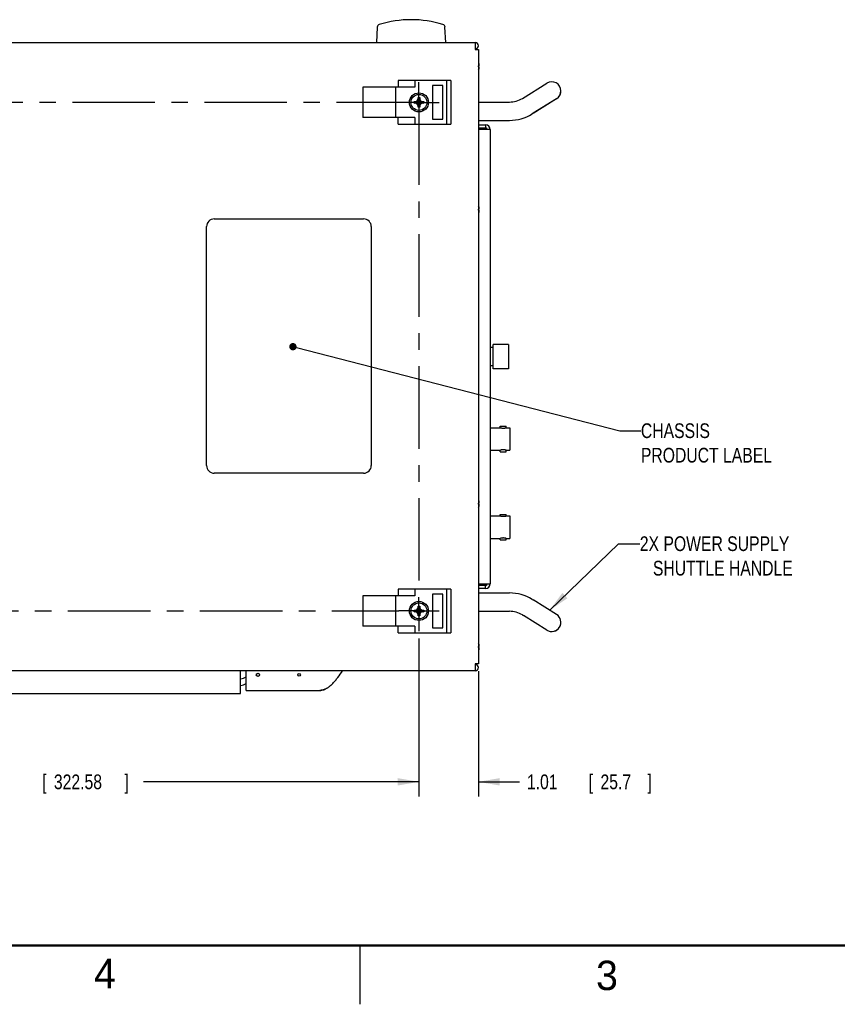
# Model space of a CAD drawing. Header units: inches. Extents: x 0 to 34, y 0 to 22.
# Tile 38 of 76: x 18.4 to 25.3, y 0 to 8.4. Entities that reach past the tile are written whole.
import ezdxf

# ---------------------------------------------------------------- set-up
doc = ezdxf.new("R2010")
doc.units = ezdxf.units.IN
doc.header["$LTSCALE"] = 1.87
doc.header["$MEASUREMENT"] = 0
doc.linetypes.add('CENTER', pattern=[0.6, 0.375, -0.075, 0.075, -0.075])
doc.layers.get('0').update_dxf_attribs({"linetype": 'CONTINUOUS'})
for name, color, linetype in [('DEFAULT_1', 7, 'CENTER'), ('DETAIL', 7, 'CONTINUOUS'), ('DIMENSIONS', 7, 'CONTINUOUS')]:
    doc.layers.add(name, color=color, linetype=linetype)
doc.styles.get("Standard").update_dxf_attribs({"font": 'txt', "width": 0.8})
doc.dimstyles.new('DIMSTYLE_1', dxfattribs={"dimtxt": 0.125, "dimasz": 0.18, "dimexe": 0.18, "dimexo": 0.0625, "dimgap": 0.09, "dimtad": 0, "dimtih": 1, "dimtoh": 1, "dimlfac": 2, "dimzin": 4, "dimdsep": 46, "dimtxsty": 'STANDARD', "dimblk": '_FILLED', "dimblk1": '_FILLED', "dimblk2": '_FILLED', "dimcen": 0.09, "dimadec": 0, "dimazin": 0, "dimtp": 0.01, "dimtm": 0.01, "dimtfac": 1, "dimtofl": 0, "dimtmove": 0, "dimatfit": 3, "dimldrblk": '_FILLED', "dimfxl": 1, "dimtolj": 1, "dimtzin": 4, "dimarcsym": 0})
doc.dimstyles.new('DIMSTYLE_3', dxfattribs={"dimtxt": 0.125, "dimasz": 0.18, "dimexe": 0.18, "dimexo": 0.0625, "dimgap": 0.09, "dimtad": 0, "dimtih": 1, "dimtoh": 1, "dimdec": 3, "dimlfac": 2, "dimzin": 4, "dimdsep": 46, "dimtxsty": 'STANDARD', "dimblk": '_FILLED', "dimblk1": '_FILLED', "dimblk2": '_FILLED', "dimcen": 0.09, "dimadec": 0, "dimazin": 0, "dimtp": 0.001, "dimtm": 0.001, "dimtfac": 1, "dimtdec": 3, "dimtofl": 0, "dimtmove": 0, "dimatfit": 3, "dimldrblk": '_FILLED', "dimfxl": 1, "dimtolj": 1, "dimtzin": 4, "dimarcsym": 0})

# ---------------------------------------------------------------- blocks, each defined once
blk = doc.blocks.new('_FILLED')
at = {"color": 0, "linetype": 'BYBLOCK'}
blk.add_solid([(0, 0), (-1, 0.174), (-1, -0.174)], dxfattribs=at)
blk = doc.blocks.new('*D32')
at = {"layer": 'DIMENSIONS', "color": 2, "linetype": 'CONTINUOUS'}
for p, q in [((21.7499, 3.1113), (21.7499, 1.7672)), ((22.2559, 2.8322), (22.2559, 1.7672)), ((21.7499, 1.8922), (21.3899, 1.8922)), ((22.2559, 1.8922), (22.6057, 1.8922))]:
    blk.add_line(p, q, dxfattribs=at)
at = {"layer": 'DIMENSIONS', "color": 2, "linetype": 'CONTINUOUS', "xscale": 0.18, "yscale": 0.18, "zscale": 0.18}
blk.add_blockref('_FILLED', (21.7499, 1.8922), dxfattribs=at)
at = {"layer": 'DIMENSIONS', "color": 2, "linetype": 'CONTINUOUS', "xscale": 0.18, "yscale": 0.18, "zscale": 0.18, "rotation": 180}
blk.add_blockref('_FILLED', (22.2559, 1.8922), dxfattribs=at)
at = {"layer": 'DIMENSIONS', "color": 2, "linetype": 'CONTINUOUS', "width": 0.8}
for s, p in [('1.01', (22.6682, 1.8297)), ('[', (23.1932, 1.8297)), ('25.7', (23.2932, 1.8297)), (']', (23.6932, 1.8297))]:
    blk.add_text(s, height=0.125, dxfattribs=at).set_placement(p)
blk = doc.blocks.new('*D33')
at = {"layer": 'DIMENSIONS', "color": 2, "linetype": 'CONTINUOUS'}
for p, q in [((15.3999, 3.1113), (15.3999, 1.7672)), ((21.7499, 3.1113), (21.7499, 1.7672)), ((15.3999, 1.8922), (17.7592, 1.8922)), ((21.7499, 1.8922), (19.4092, 1.8922))]:
    blk.add_line(p, q, dxfattribs=at)
at = {"layer": 'DIMENSIONS', "color": 2, "linetype": 'CONTINUOUS', "xscale": 0.18, "yscale": 0.18, "zscale": 0.18, "rotation": 180}
blk.add_blockref('_FILLED', (15.3999, 1.8922), dxfattribs=at)
at = {"layer": 'DIMENSIONS', "color": 2, "linetype": 'CONTINUOUS', "xscale": 0.18, "yscale": 0.18, "zscale": 0.18}
blk.add_blockref('_FILLED', (21.7499, 1.8922), dxfattribs=at)
at = {"layer": 'DIMENSIONS', "color": 2, "linetype": 'CONTINUOUS', "width": 0.8}
for s, p in [('12.700', (17.8217, 1.8297)), ('[', (18.5467, 1.8297)), ('322.58', (18.6467, 1.8297)), (']', (19.2467, 1.8297))]:
    blk.add_text(s, height=0.125, dxfattribs=at).set_placement(p)

msp = doc.modelspace()

# ---------------------------------------------------------------- linework, layer by layer
at = {"color": 7, "linetype": 'CONTINUOUS'}
for p, q in [((21.39477, 8.31056), (21.38788, 8.17918)), ((21.97846, 8.17918), (21.97157, 8.31056)), ((14.94492, 8.17918), (22.22942, 8.17918)), ((22.22942, 8.17918), (22.22942, 8.1217)), ((22.22942, 8.1217), (22.2559, 8.1217)), ((22.25592, 8.1217), (22.25592, 2.8947)), ((22.25738, 7.98242), (22.26074, 7.98242)), ((22.25738, 7.98227), (22.26074, 7.98227)), ((22.26074, 7.97292), (22.25738, 7.97292)), ((21.71528, 7.79945), (21.27442, 7.79945)), ((21.27442, 7.79945), (21.27442, 7.54195)), ((21.54946, 7.79945), (21.54946, 7.54195)), ((22.02242, 7.85695), (21.57217, 7.85695)), ((21.57217, 7.85695), (21.57217, 7.79945)), ((21.71528, 7.85695), (21.71528, 7.79945)), ((21.95396, 7.8132), (21.86496, 7.8132)), ((21.86496, 7.8132), (21.86496, 7.5282)), ((21.95396, 7.5282), (21.95396, 7.8132)), ((21.98396, 7.85695), (21.98396, 7.48445)), ((22.02242, 7.85695), (22.02242, 7.48445)), ((22.62991, 7.70532), (22.83766, 7.83403)), ((21.74292, 7.6982), (21.74292, 7.7116)), ((21.74294, 7.62934), (21.7569, 7.71205)), ((21.7569, 7.62934), (21.74294, 7.71205)), ((21.75692, 7.7116), (21.75692, 7.6982)), ((21.70857, 7.66372), (21.79127, 7.67767)), ((21.70857, 7.67767), (21.79127, 7.66372)), ((21.70901, 7.6777), (21.72242, 7.6777)), ((21.72242, 7.6637), (21.70901, 7.6637)), ((21.72242, 7.6777), (21.73542, 7.6852)), ((21.72242, 7.6637), (21.77742, 7.6777)), ((21.72242, 7.6777), (21.77742, 7.6637)), ((21.73542, 7.65619), (21.72242, 7.6637)), ((21.73542, 7.6852), (21.74292, 7.6982)), ((21.73542, 7.65619), (21.76442, 7.6852)), ((21.73542, 7.6852), (21.76442, 7.65619)), ((21.74292, 7.6432), (21.73542, 7.65619)), ((21.74292, 7.6432), (21.75692, 7.6982)), ((21.75692, 7.6432), (21.74292, 7.6982)), ((21.74292, 7.62979), (21.74292, 7.6432)), ((21.75692, 7.6982), (21.76442, 7.6852)), ((21.76442, 7.65619), (21.75692, 7.6432)), ((21.75692, 7.6432), (21.75692, 7.62979)), ((21.76442, 7.6852), (21.77742, 7.6777)), ((21.77742, 7.6637), (21.76442, 7.65619)), ((21.77742, 7.6777), (21.79083, 7.6777)), ((21.79083, 7.6637), (21.77742, 7.6637)), ((22.25592, 7.67386), (22.51942, 7.67386)), ((22.91994, 7.7012), (22.72071, 7.57776)), ((22.91994, 7.70117), (22.72071, 7.57772)), ((21.71528, 7.54195), (21.27442, 7.54195)), ((21.57217, 7.48445), (21.57217, 7.54195)), ((21.71528, 7.54195), (21.71528, 7.48445)), ((22.72071, 7.57776), (22.71221, 7.57249)), ((21.57217, 7.48445), (22.02242, 7.48445)), ((21.86496, 7.5282), (21.95396, 7.5282)), ((22.25592, 7.51761), (22.51942, 7.51761)), ((22.25592, 7.45374), (22.31829, 7.45374)), ((22.31542, 7.47874), (22.31542, 7.45374)), ((22.25738, 6.76299), (22.26074, 6.76299)), ((22.26074, 6.75349), (22.25738, 6.75349)), ((20.00992, 6.67918), (21.27992, 6.67918)), ((19.94492, 4.58218), (19.94492, 6.61418)), ((21.34492, 6.61418), (21.34492, 4.58218)), ((22.51079, 5.61123), (22.38079, 5.61123)), ((22.38079, 5.40523), (22.38079, 5.61123)), ((22.51079, 5.61123), (22.51079, 5.40523)), ((22.38079, 5.58573), (22.35579, 5.58573)), ((22.38079, 5.43073), (22.35579, 5.43073)), ((22.51079, 5.40523), (22.38079, 5.40523)), ((22.35579, 4.90371), (22.44192, 4.90371)), ((22.44192, 4.91721), (22.46692, 4.91721)), ((22.44192, 4.90367), (22.44192, 4.91721)), ((22.46692, 4.91721), (22.49192, 4.91721)), ((22.49192, 4.90367), (22.49192, 4.91721)), ((22.49192, 4.90371), (22.52192, 4.90371)), ((22.52192, 4.90371), (22.52192, 4.71271)), ((22.35579, 4.71271), (22.44192, 4.71271)), ((22.44192, 4.69921), (22.44192, 4.71274)), ((22.44192, 4.69921), (22.46692, 4.69921)), ((22.46692, 4.69921), (22.49192, 4.69921)), ((22.49192, 4.69921), (22.49192, 4.71274)), ((22.49192, 4.71271), (22.52192, 4.71271)), ((21.27992, 4.51718), (20.00992, 4.51718)), ((22.25738, 4.26299), (22.26074, 4.26299)), ((22.26074, 4.25349), (22.25738, 4.25349)), ((22.35579, 4.15371), (22.44192, 4.15371)), ((22.44192, 4.16721), (22.46692, 4.16721)), ((22.44192, 4.15367), (22.44192, 4.16721)), ((22.46692, 4.16721), (22.49192, 4.16721)), ((22.49192, 4.15367), (22.49192, 4.16721)), ((22.49192, 4.15371), (22.52192, 4.15371)), ((22.52192, 4.15371), (22.52192, 3.96271)), ((22.35579, 3.96271), (22.44192, 3.96271)), ((22.44192, 3.94921), (22.44192, 3.96274)), ((22.44192, 3.94921), (22.46692, 3.94921)), ((22.46692, 3.94921), (22.49192, 3.94921)), ((22.49192, 3.94921), (22.49192, 3.96274)), ((22.49192, 3.96271), (22.52192, 3.96271)), ((22.02242, 3.53195), (21.57217, 3.53195)), ((21.57217, 3.53195), (21.57217, 3.47445)), ((21.71528, 3.53195), (21.71528, 3.47445)), ((21.98396, 3.53195), (21.98396, 3.15945)), ((22.02242, 3.53195), (22.02242, 3.15945)), ((22.31829, 3.56274), (22.25592, 3.56274)), ((22.31542, 3.53774), (22.31542, 3.56274)), ((21.71528, 3.47445), (21.27442, 3.47445)), ((21.27442, 3.47445), (21.27442, 3.21695)), ((21.54946, 3.47445), (21.54946, 3.21695)), ((21.95396, 3.4882), (21.86496, 3.4882)), ((21.86496, 3.4882), (21.86496, 3.2032)), ((21.95396, 3.2032), (21.95396, 3.4882)), ((22.25592, 3.49886), (22.51942, 3.49886)), ((22.71221, 3.44398), (22.72071, 3.43871)), ((22.91994, 3.31527), (22.72071, 3.43871)), ((21.70857, 3.33872), (21.79127, 3.35267)), ((21.70857, 3.35267), (21.79127, 3.33872)), ((21.70901, 3.3527), (21.72242, 3.3527)), ((21.72242, 3.3527), (21.73542, 3.3602)), ((21.72242, 3.3387), (21.77742, 3.3527)), ((21.72242, 3.3527), (21.77742, 3.3387)), ((21.73542, 3.3602), (21.74292, 3.3732)), ((21.73542, 3.3602), (21.76442, 3.33119)), ((21.73542, 3.33119), (21.76442, 3.3602)), ((21.74292, 3.3732), (21.74292, 3.3866)), ((21.75692, 3.3182), (21.74292, 3.3732)), ((21.74292, 3.3182), (21.75692, 3.3732)), ((21.7569, 3.30434), (21.74294, 3.38705)), ((21.74294, 3.30434), (21.7569, 3.38705)), ((21.75692, 3.3866), (21.75692, 3.3732)), ((21.75692, 3.3732), (21.76442, 3.3602)), ((21.76442, 3.3602), (21.77742, 3.3527)), ((21.77742, 3.3527), (21.79083, 3.3527)), ((21.72242, 3.3387), (21.70901, 3.3387)), ((21.73542, 3.33119), (21.72242, 3.3387)), ((21.74292, 3.3182), (21.73542, 3.33119)), ((21.74292, 3.30479), (21.74292, 3.3182)), ((21.76442, 3.33119), (21.75692, 3.3182)), ((21.75692, 3.3182), (21.75692, 3.30479)), ((21.77742, 3.3387), (21.76442, 3.33119)), ((21.79083, 3.3387), (21.77742, 3.3387)), ((22.25592, 3.34261), (22.51942, 3.34261)), ((22.62991, 3.31116), (22.63841, 3.30589)), ((22.83765, 3.18245), (22.63841, 3.30589)), ((22.83765, 3.18242), (22.63841, 3.30585)), ((22.91993, 3.31528), (22.91994, 3.31527)), ((21.71528, 3.21695), (21.27442, 3.21695)), ((21.57217, 3.15945), (21.57217, 3.21695)), ((21.71528, 3.21695), (21.71528, 3.15945)), ((21.86496, 3.2032), (21.95396, 3.2032)), ((22.83766, 3.18244), (22.83765, 3.18245)), ((21.57217, 3.15945), (22.02242, 3.15945)), ((22.25738, 3.04347), (22.26074, 3.04347)), ((22.26074, 3.03412), (22.25738, 3.03412)), ((22.26074, 3.03397), (22.25738, 3.03397)), ((22.25589, 2.8947), (22.22942, 2.8947)), ((22.22942, 2.8947), (22.22942, 2.83722)), ((22.22942, 2.83722), (14.94492, 2.83722)), ((20.23392, 2.64222), (20.23392, 2.83722)), ((20.28092, 2.66972), (20.28092, 2.83722)), ((16.93392, 2.64222), (20.23392, 2.64222)), ((20.28092, 2.66972), (20.9083, 2.66972))]:
    msp.add_line(p, q, dxfattribs=at)
at = {"color": 3, "linetype": 'CONTINUOUS'}
for p, q in [((22.25592, 7.47874), (22.31829, 7.47874)), ((22.32988, 7.44124), (22.25592, 7.44124)), ((22.33079, 7.44124), (22.32988, 7.44124)), ((22.35579, 7.44124), (22.33079, 7.44124)), ((22.35579, 7.44124), (22.35579, 3.57524)), ((22.25592, 3.57524), (22.32988, 3.57524)), ((22.31829, 3.53774), (22.25592, 3.53774)), ((22.32988, 3.57524), (22.33079, 3.57524)), ((22.33079, 3.57524), (22.35579, 3.57524))]:
    msp.add_line(p, q, dxfattribs=at)
at = {"color": 2, "linetype": 'CONTINUOUS'}
msp.add_line((21.25002, 0), (21.25002, 0.5), dxfattribs=at)
at = {"color": 7, "linetype": 'CONTINUOUS', "const_width": 0.02}
msp.add_lwpolyline([(0.50002, 0.5), (33.50002, 0.5)], dxfattribs=at)
at = {"color": 7, "linetype": 'CONTINUOUS'}
for centre, radius in [((21.74992, 7.6707), 0.08125), ((21.74992, 7.6707), 0.0675), ((21.74992, 3.3457), 0.08125), ((21.74992, 3.3457), 0.0675), ((20.38092, 2.80222), 0.01375), ((20.73092, 2.80222), 0.01125)]:
    msp.add_circle(centre, radius, dxfattribs=at)
for centre, radius, start, end in [((21.68317, 7.46018), 0.914, 72.762785, 107.237215), ((21.41973, 8.30925), 0.025, 107.237314, 176.999565), ((21.94661, 8.30925), 0.025, 3.000435, 72.762686), ((22.22942, 8.15268), 0.0265, 270, 90), ((22.18949, 7.97767), 0.07428, 16.422633, 23.929204), ((22.18949, 7.97767), 0.07428, 336.070796, 343.577367), ((22.18949, 7.97752), 0.07428, 336.070796, 343.577367), ((22.8788, 7.76761), 0.07812, 301.78109, 121.78109), ((22.51942, 7.88366), 0.20979, 270, 301.78109), ((22.8788, 7.76758), 0.07812, 301.78109, 6.923077), ((22.51942, 7.88366), 0.36604, 270, 301.78109), ((22.51942, 7.88362), 0.36604, 270, 301.78109), ((22.31829, 7.44124), 0.0125, 0, 90), ((22.18949, 6.75824), 0.07428, 16.422633, 23.929204), ((22.18949, 6.75824), 0.07428, 336.070796, 343.577367), ((20.00992, 6.61418), 0.065, 90, 180), ((21.27992, 6.61418), 0.065, 0, 90), ((20.00992, 4.58218), 0.065, 180, 270), ((21.27992, 4.58218), 0.065, 270, 360), ((22.18949, 4.25824), 0.07428, 16.422633, 23.929204), ((22.18949, 4.25824), 0.07428, 336.070796, 343.577367), ((22.31829, 3.57524), 0.0125, 270, 360), ((22.51942, 3.13282), 0.36604, 58.21891, 90), ((22.51942, 3.13282), 0.20979, 58.21891, 90), ((22.51942, 3.13278), 0.20979, 58.21891, 90), ((22.8788, 3.24886), 0.07812, 238.21891, 58.21891), ((22.8788, 3.24883), 0.07812, 238.21891, 6.923077), ((22.18949, 3.03887), 0.07428, 16.422633, 23.929204), ((22.18949, 3.03872), 0.07428, 16.422633, 23.929204), ((22.18949, 3.03872), 0.07428, 336.070796, 343.577367), ((22.22942, 2.86372), 0.0265, 270, 90), ((20.21391, 2.8918), 0.125, 279.372574, 302.528081), ((20.21391, 2.8343), 0.125, 279.372574, 302.528081)]:
    msp.add_arc(centre, radius, start, end, dxfattribs=at)
at = {"color": 3, "linetype": 'CONTINUOUS'}
for centre, radius, start, end in [((22.22942, 8.15268), 0.0015, 270, 90), ((22.31829, 7.44124), 0.0375, 0, 90), ((22.31829, 3.57524), 0.0375, 270, 360), ((22.22942, 2.86372), 0.0015, 270, 90)]:
    msp.add_arc(centre, radius, start, end, dxfattribs=at)
at = {"color": 7, "linetype": 'CONTINUOUS'}
for points, knots in [([(22.25725, 8.0081), (22.25728, 8.00811), (22.25732, 8.00813), (22.25736, 8.00816), (22.25738, 8.00817), (22.25738, 8.00817)], [0, 0, 0, 0, 0.5536138, 0.8878457, 1, 1, 1, 1]), ([(22.25725, 7.98241), (22.25727, 7.98241), (22.25732, 7.98242), (22.25736, 7.98242), (22.25738, 7.98242)], [0, 0, 0, 0, 0.5016385, 1, 1, 1, 1]), ([(22.25725, 7.97293), (22.25731, 7.97398), (22.25739, 7.97609), (22.25739, 7.97925), (22.25731, 7.98136), (22.25725, 7.98241)], [0, 0, 0, 0, 0.332921, 0.6670791, 1, 1, 1, 1]), ([(22.25738, 7.97292), (22.25736, 7.97292), (22.25732, 7.97293), (22.25727, 7.97293), (22.25725, 7.97293)], [0, 0, 0, 0, 0.4983668, 1, 1, 1, 1]), ([(22.25731, 8.00798), (22.25731, 8.00798), (22.25733, 8.00799), (22.25735, 8.00801), (22.25737, 8.00801)], [0, 0, 0, 0, 0.3091821, 1, 1, 1, 1]), ([(22.25738, 7.94717), (22.25738, 7.94718), (22.25736, 7.94719), (22.25732, 7.94721), (22.25728, 7.94723), (22.25725, 7.94725)], [0, 0, 0, 0, 0.1121071, 0.4462798, 1, 1, 1, 1]), ([(22.25738, 7.94702), (22.25738, 7.94703), (22.25736, 7.94704), (22.25734, 7.94705), (22.25733, 7.94706)], [0, 0, 0, 0, 0.2538564, 1, 1, 1, 1]), ([(21.74292, 7.7116), (21.74292, 7.71168), (21.74293, 7.71183), (21.74294, 7.71198), (21.74294, 7.71205)], [0, 0, 0, 0, 0.4997501, 1, 1, 1, 1]), ([(21.74294, 7.71205), (21.74372, 7.71208), (21.74526, 7.71214), (21.74759, 7.71218), (21.74914, 7.7122), (21.74992, 7.7122)], [0, 0, 0, 0, 0.3315646, 0.6648496, 1, 1, 1, 1]), ([(21.74992, 7.7122), (21.7507, 7.7122), (21.75225, 7.71218), (21.75458, 7.71214), (21.75612, 7.71208), (21.7569, 7.71205)], [0, 0, 0, 0, 0.3350793, 0.6683532, 1, 1, 1, 1]), ([(21.7569, 7.71205), (21.7569, 7.71198), (21.75691, 7.71183), (21.75692, 7.71168), (21.75692, 7.7116)], [0, 0, 0, 0, 0.5002591, 1, 1, 1, 1]), ([(21.70857, 7.66372), (21.7085, 7.66527), (21.70841, 7.66837), (21.70841, 7.67302), (21.7085, 7.67612), (21.70857, 7.67767)], [0, 0, 0, 0, 0.332853, 0.6671471, 1, 1, 1, 1]), ([(21.70857, 7.67767), (21.70864, 7.67768), (21.70879, 7.67768), (21.70894, 7.67769), (21.70901, 7.6777)], [0, 0, 0, 0, 0.5002591, 1, 1, 1, 1]), ([(21.70901, 7.6637), (21.70894, 7.6637), (21.70879, 7.66371), (21.70864, 7.66372), (21.70857, 7.66372)], [0, 0, 0, 0, 0.4997506, 1, 1, 1, 1]), ([(21.74294, 7.62934), (21.74294, 7.62942), (21.74293, 7.62957), (21.74292, 7.62972), (21.74292, 7.62979)], [0, 0, 0, 0, 0.5002591, 1, 1, 1, 1]), ([(21.74992, 7.6292), (21.74914, 7.6292), (21.74759, 7.62921), (21.74526, 7.62925), (21.74372, 7.62931), (21.74294, 7.62934)], [0, 0, 0, 0, 0.3350793, 0.6683532, 1, 1, 1, 1]), ([(21.7569, 7.62934), (21.75613, 7.62931), (21.75458, 7.62925), (21.75225, 7.62921), (21.7507, 7.6292), (21.74992, 7.6292)], [0, 0, 0, 0, 0.3315646, 0.6648496, 1, 1, 1, 1]), ([(21.75692, 7.62979), (21.75692, 7.62972), (21.75691, 7.62957), (21.7569, 7.62942), (21.7569, 7.62934)], [0, 0, 0, 0, 0.4997495, 1, 1, 1, 1]), ([(21.79083, 7.6777), (21.7909, 7.67769), (21.79105, 7.67768), (21.7912, 7.67768), (21.79127, 7.67767)], [0, 0, 0, 0, 0.4997501, 1, 1, 1, 1]), ([(21.79127, 7.66372), (21.7912, 7.66372), (21.79105, 7.66371), (21.7909, 7.6637), (21.79083, 7.6637)], [0, 0, 0, 0, 0.5001629, 1, 1, 1, 1]), ([(21.79127, 7.67767), (21.79134, 7.67612), (21.79143, 7.67302), (21.79143, 7.66837), (21.79134, 7.66527), (21.79127, 7.66372)], [0, 0, 0, 0, 0.332853, 0.6671471, 1, 1, 1, 1]), ([(22.25725, 6.78867), (22.25728, 6.78868), (22.25732, 6.7887), (22.25736, 6.78873), (22.25738, 6.78874), (22.25738, 6.78874)], [0, 0, 0, 0, 0.5536138, 0.8878457, 1, 1, 1, 1]), ([(22.25725, 6.76298), (22.25727, 6.76298), (22.25732, 6.76299), (22.25736, 6.76299), (22.25738, 6.76299)], [0, 0, 0, 0, 0.5016385, 1, 1, 1, 1]), ([(22.25725, 6.7535), (22.25731, 6.75455), (22.25739, 6.75666), (22.25739, 6.75982), (22.25731, 6.76193), (22.25725, 6.76298)], [0, 0, 0, 0, 0.332921, 0.6670791, 1, 1, 1, 1]), ([(22.25738, 6.75349), (22.25736, 6.75349), (22.25732, 6.7535), (22.25727, 6.7535), (22.25725, 6.7535)], [0, 0, 0, 0, 0.4983668, 1, 1, 1, 1]), ([(22.25738, 6.72774), (22.25738, 6.72774), (22.25736, 6.72776), (22.25732, 6.72778), (22.25728, 6.7278), (22.25725, 6.72782)], [0, 0, 0, 0, 0.1121071, 0.4462798, 1, 1, 1, 1]), ([(22.44206, 4.90367), (22.44206, 4.90367), (22.44384, 4.90321), (22.44544, 4.90284), (22.44869, 4.90214), (22.45242, 4.90148), (22.4569, 4.90088), (22.46179, 4.90047), (22.46519, 4.90038), (22.46692, 4.90038)], [0, 0, 0, 0, 0.0452458, 0.132521, 0.2577293, 0.4139076, 0.5950794, 0.7933182, 1, 1, 1, 1]), ([(22.46692, 4.90038), (22.46866, 4.90038), (22.47206, 4.90047), (22.47695, 4.90088), (22.48143, 4.90148), (22.48516, 4.90214), (22.48841, 4.90284), (22.49001, 4.90322), (22.49178, 4.90367), (22.49178, 4.90367)], [0, 0, 0, 0, 0.2069918, 0.4054029, 0.5867172, 0.7427878, 0.8678308, 0.9548878, 1, 1, 1, 1]), ([(22.46692, 4.71604), (22.46519, 4.71604), (22.46179, 4.71594), (22.4569, 4.71554), (22.45242, 4.71493), (22.44869, 4.71428), (22.44544, 4.71357), (22.44384, 4.7132), (22.44206, 4.71274), (22.44206, 4.71274)], [0, 0, 0, 0, 0.2066913, 0.4049393, 0.5861198, 0.7423061, 0.8675211, 0.9548016, 1, 1, 1, 1]), ([(22.49178, 4.71274), (22.49178, 4.71274), (22.49001, 4.7132), (22.48841, 4.71357), (22.48516, 4.71427), (22.48143, 4.71493), (22.47695, 4.71553), (22.47206, 4.71594), (22.46866, 4.71604), (22.46692, 4.71604)], [0, 0, 0, 0, 0.0450647, 0.132127, 0.2571768, 0.4132553, 0.5945784, 0.7929987, 1, 1, 1, 1]), ([(22.25725, 4.28867), (22.25728, 4.28868), (22.25732, 4.2887), (22.25736, 4.28873), (22.25738, 4.28874), (22.25738, 4.28874)], [0, 0, 0, 0, 0.5536138, 0.8878457, 1, 1, 1, 1]), ([(22.25725, 4.26298), (22.25727, 4.26298), (22.25732, 4.26299), (22.25736, 4.26299), (22.25738, 4.26299)], [0, 0, 0, 0, 0.5016385, 1, 1, 1, 1]), ([(22.25725, 4.2535), (22.25731, 4.25455), (22.25739, 4.25666), (22.25739, 4.25982), (22.25731, 4.26193), (22.25725, 4.26298)], [0, 0, 0, 0, 0.332921, 0.6670791, 1, 1, 1, 1]), ([(22.25738, 4.25349), (22.25736, 4.25349), (22.25732, 4.2535), (22.25727, 4.2535), (22.25725, 4.2535)], [0, 0, 0, 0, 0.4983668, 1, 1, 1, 1]), ([(22.25738, 4.22774), (22.25738, 4.22774), (22.25736, 4.22776), (22.25732, 4.22778), (22.25728, 4.2278), (22.25725, 4.22782)], [0, 0, 0, 0, 0.1121071, 0.4462798, 1, 1, 1, 1]), ([(22.44206, 4.15367), (22.44206, 4.15367), (22.44384, 4.15321), (22.44544, 4.15284), (22.44869, 4.15214), (22.45242, 4.15148), (22.4569, 4.15088), (22.46179, 4.15047), (22.46519, 4.15038), (22.46692, 4.15038)], [0, 0, 0, 0, 0.0452458, 0.132521, 0.2577293, 0.4139076, 0.5950794, 0.7933182, 1, 1, 1, 1]), ([(22.46692, 4.15038), (22.46866, 4.15038), (22.47206, 4.15047), (22.47695, 4.15088), (22.48143, 4.15148), (22.48516, 4.15214), (22.48841, 4.15284), (22.49001, 4.15322), (22.49178, 4.15367), (22.49178, 4.15367)], [0, 0, 0, 0, 0.2069918, 0.4054029, 0.5867172, 0.7427878, 0.8678308, 0.9548878, 1, 1, 1, 1]), ([(22.46692, 3.96604), (22.46519, 3.96604), (22.46179, 3.96594), (22.4569, 3.96554), (22.45242, 3.96493), (22.44869, 3.96428), (22.44544, 3.96357), (22.44384, 3.9632), (22.44206, 3.96274), (22.44206, 3.96274)], [0, 0, 0, 0, 0.2066913, 0.4049393, 0.5861198, 0.7423061, 0.8675211, 0.9548016, 1, 1, 1, 1]), ([(22.49178, 3.96274), (22.49178, 3.96274), (22.49001, 3.9632), (22.48841, 3.96357), (22.48516, 3.96427), (22.48143, 3.96493), (22.47695, 3.96553), (22.47206, 3.96594), (22.46866, 3.96604), (22.46692, 3.96604)], [0, 0, 0, 0, 0.0450647, 0.132127, 0.2571768, 0.4132553, 0.5945784, 0.7929987, 1, 1, 1, 1]), ([(21.70857, 3.33872), (21.7085, 3.34027), (21.70841, 3.34337), (21.70841, 3.34802), (21.7085, 3.35112), (21.70857, 3.35267)], [0, 0, 0, 0, 0.332853, 0.6671471, 1, 1, 1, 1]), ([(21.70857, 3.35267), (21.70864, 3.35268), (21.70879, 3.35268), (21.70894, 3.35269), (21.70901, 3.3527)], [0, 0, 0, 0, 0.5002591, 1, 1, 1, 1]), ([(21.74292, 3.3866), (21.74292, 3.38668), (21.74293, 3.38683), (21.74294, 3.38698), (21.74294, 3.38705)], [0, 0, 0, 0, 0.4997501, 1, 1, 1, 1]), ([(21.74294, 3.38705), (21.74372, 3.38708), (21.74526, 3.38714), (21.74759, 3.38718), (21.74914, 3.3872), (21.74992, 3.3872)], [0, 0, 0, 0, 0.3315646, 0.6648496, 1, 1, 1, 1]), ([(21.74992, 3.3872), (21.7507, 3.3872), (21.75225, 3.38718), (21.75458, 3.38714), (21.75612, 3.38708), (21.7569, 3.38705)], [0, 0, 0, 0, 0.3350793, 0.6683532, 1, 1, 1, 1]), ([(21.7569, 3.38705), (21.7569, 3.38698), (21.75691, 3.38683), (21.75692, 3.38668), (21.75692, 3.3866)], [0, 0, 0, 0, 0.5002591, 1, 1, 1, 1]), ([(21.79083, 3.3527), (21.7909, 3.35269), (21.79105, 3.35268), (21.7912, 3.35268), (21.79127, 3.35267)], [0, 0, 0, 0, 0.4997501, 1, 1, 1, 1]), ([(21.79127, 3.35267), (21.79134, 3.35112), (21.79143, 3.34802), (21.79143, 3.34337), (21.79134, 3.34027), (21.79127, 3.33872)], [0, 0, 0, 0, 0.332853, 0.6671471, 1, 1, 1, 1]), ([(21.70901, 3.3387), (21.70894, 3.3387), (21.70879, 3.33871), (21.70864, 3.33872), (21.70857, 3.33872)], [0, 0, 0, 0, 0.4997506, 1, 1, 1, 1]), ([(21.74294, 3.30434), (21.74294, 3.30442), (21.74293, 3.30457), (21.74292, 3.30472), (21.74292, 3.30479)], [0, 0, 0, 0, 0.5002591, 1, 1, 1, 1]), ([(21.74992, 3.3042), (21.74914, 3.3042), (21.74759, 3.30421), (21.74526, 3.30425), (21.74372, 3.30431), (21.74294, 3.30434)], [0, 0, 0, 0, 0.3350793, 0.6683532, 1, 1, 1, 1]), ([(21.7569, 3.30434), (21.75613, 3.30431), (21.75458, 3.30425), (21.75225, 3.30421), (21.7507, 3.3042), (21.74992, 3.3042)], [0, 0, 0, 0, 0.3315646, 0.6648496, 1, 1, 1, 1]), ([(21.75692, 3.30479), (21.75692, 3.30472), (21.75691, 3.30457), (21.7569, 3.30442), (21.7569, 3.30434)], [0, 0, 0, 0, 0.4997495, 1, 1, 1, 1]), ([(21.79127, 3.33872), (21.7912, 3.33872), (21.79105, 3.33871), (21.7909, 3.3387), (21.79083, 3.3387)], [0, 0, 0, 0, 0.5001629, 1, 1, 1, 1]), ([(22.25725, 3.06914), (22.25728, 3.06916), (22.25732, 3.06918), (22.25736, 3.0692), (22.25738, 3.06922), (22.25738, 3.06922)], [0, 0, 0, 0, 0.5536138, 0.8878457, 1, 1, 1, 1]), ([(22.25725, 3.04346), (22.25727, 3.04346), (22.25732, 3.04346), (22.25736, 3.04347), (22.25738, 3.04347)], [0, 0, 0, 0, 0.5016385, 1, 1, 1, 1]), ([(22.25725, 3.03398), (22.25731, 3.03503), (22.25739, 3.03714), (22.25739, 3.0403), (22.25731, 3.04241), (22.25725, 3.04346)], [0, 0, 0, 0, 0.332921, 0.6670791, 1, 1, 1, 1]), ([(22.25738, 3.03397), (22.25736, 3.03397), (22.25732, 3.03397), (22.25727, 3.03398), (22.25725, 3.03398)], [0, 0, 0, 0, 0.4983668, 1, 1, 1, 1]), ([(22.25738, 3.00822), (22.25738, 3.00822), (22.25736, 3.00823), (22.25732, 3.00826), (22.25728, 3.00828), (22.25725, 3.00829)], [0, 0, 0, 0, 0.1121071, 0.4462798, 1, 1, 1, 1]), ([(22.25738, 3.00837), (22.25738, 3.00837), (22.25736, 3.00838), (22.25734, 3.00839), (22.25732, 3.0084)], [0, 0, 0, 0, 0.2512037, 1, 1, 1, 1]), ([(20.97169, 2.69144), (20.97935, 2.69643), (20.99509, 2.70831), (21.01764, 2.7294), (21.03985, 2.7538), (21.06808, 2.78886), (21.08802, 2.81744), (21.10092, 2.83722)], [0, 0, 0, 0, 0.1493607, 0.3194886, 0.4896164, 0.6597443, 1, 1, 1, 1]), ([(20.9083, 2.66972), (20.9142, 2.66972), (20.92534, 2.67095), (20.94068, 2.67532), (20.95267, 2.68052), (20.95958, 2.68419), (20.96187, 2.68548)], [0, 0, 0, 0, 0.2850995, 0.570199, 0.8552985, 1, 1, 1, 1]), ([(20.96187, 2.68548), (20.9641, 2.68674), (20.96739, 2.68869), (20.97062, 2.69075), (20.97169, 2.69144)], [0, 0, 0, 0, 0.6685595, 1, 1, 1, 1]), ([(20.92816, 2.67201), (20.92715, 2.67178), (20.92593, 2.67153), (20.92471, 2.67129), (20.9245, 2.67125)], [0, 0, 0, 0, 0.8343005, 1, 1, 1, 1]), ([(20.94999, 2.67945), (20.94689, 2.67806), (20.94358, 2.67671), (20.94018, 2.67551), (20.94001, 2.67545)], [0, 0, 0, 0, 0.9507801, 1, 1, 1, 1])]:
    msp.add_open_spline(points, degree=3, knots=knots, dxfattribs=at)
for points in [[(22.25732, 8.00795), (22.2573, 8.008), (22.25727, 8.00805), (22.25725, 8.0081)], [(22.25725, 7.98226), (22.25727, 7.98226), (22.2573, 7.98227), (22.25732, 7.98227)], [(22.25738, 8.0078), (22.25736, 8.00785), (22.25734, 8.0079), (22.25732, 8.00795)], [(22.25732, 7.98227), (22.25734, 7.98227), (22.25736, 7.98227), (22.25738, 7.98227)], [(22.25737, 8.00801), (22.25737, 8.00802), (22.25738, 8.00802), (22.25738, 8.00802)], [(22.26125, 7.99649), (22.2611, 7.99722), (22.26092, 7.99795), (22.26074, 7.99867)], [(22.26074, 7.98242), (22.26095, 7.98291), (22.26115, 7.9834), (22.26133, 7.98391)], [(22.26074, 7.98227), (22.26076, 7.98232), (22.26078, 7.98236), (22.26079, 7.9824)], [(22.26133, 7.97144), (22.26115, 7.97194), (22.26095, 7.97244), (22.26074, 7.97292)], [(22.26074, 7.95667), (22.26092, 7.9574), (22.2611, 7.95813), (22.26125, 7.95886)], [(22.26074, 7.95652), (22.26075, 7.95657), (22.26076, 7.95662), (22.26077, 7.95666)], [(22.26077, 7.95666), (22.26095, 7.95734), (22.26111, 7.95802), (22.26125, 7.95871)], [(22.26079, 7.9824), (22.26099, 7.98285), (22.26117, 7.9833), (22.26133, 7.98376)], [(22.26165, 7.99441), (22.26153, 7.99511), (22.2614, 7.9958), (22.26125, 7.99649)], [(22.26125, 7.95886), (22.2614, 7.95955), (22.26153, 7.96024), (22.26165, 7.96093)], [(22.26125, 7.95871), (22.2614, 7.9594), (22.26153, 7.96009), (22.26165, 7.96078)], [(22.26133, 7.98391), (22.2615, 7.98438), (22.26166, 7.98487), (22.26179, 7.98536)], [(22.26133, 7.98376), (22.2615, 7.98423), (22.26166, 7.98472), (22.26179, 7.98521)], [(22.26179, 7.96999), (22.26166, 7.97048), (22.2615, 7.97096), (22.26133, 7.97144)], [(22.26197, 7.99239), (22.26188, 7.99307), (22.26177, 7.99374), (22.26165, 7.99441)], [(22.26165, 7.96093), (22.26177, 7.9616), (22.26188, 7.96228), (22.26197, 7.96295)], [(22.26165, 7.96078), (22.26177, 7.96145), (22.26188, 7.96213), (22.26197, 7.9628)], [(22.26179, 7.98536), (22.26193, 7.98585), (22.26204, 7.98634), (22.26214, 7.98684)], [(22.26179, 7.98521), (22.26193, 7.9857), (22.26204, 7.98619), (22.26214, 7.98669)], [(22.26214, 7.96851), (22.26204, 7.96901), (22.26193, 7.9695), (22.26179, 7.96999)], [(22.2622, 7.99038), (22.26214, 7.99105), (22.26206, 7.99172), (22.26197, 7.99239)], [(22.26197, 7.96295), (22.26206, 7.96362), (22.26214, 7.96429), (22.2622, 7.96497)], [(22.26197, 7.9628), (22.26206, 7.96347), (22.26214, 7.96414), (22.2622, 7.96482)], [(22.26214, 7.98684), (22.26223, 7.98734), (22.26231, 7.98786), (22.26237, 7.98837)], [(22.26214, 7.98669), (22.26223, 7.98719), (22.26231, 7.98771), (22.26237, 7.98822)], [(22.26237, 7.96697), (22.26231, 7.96749), (22.26223, 7.968), (22.26214, 7.96851)], [(22.26237, 7.98837), (22.26232, 7.98904), (22.26227, 7.98971), (22.2622, 7.99038)], [(22.2622, 7.96497), (22.26227, 7.96564), (22.26232, 7.9663), (22.26237, 7.96697)], [(22.2622, 7.96482), (22.26227, 7.96549), (22.26232, 7.96615), (22.26237, 7.96682)], [(22.25725, 7.94725), (22.25727, 7.9473), (22.2573, 7.94735), (22.25732, 7.9474)], [(22.25731, 7.94722), (22.25731, 7.94723), (22.25731, 7.94724), (22.25732, 7.94725)], [(22.25732, 7.9474), (22.25734, 7.94745), (22.25736, 7.9475), (22.25738, 7.94754)], [(22.25732, 7.94725), (22.25734, 7.9473), (22.25736, 7.94735), (22.25738, 7.94739)], [(22.25732, 6.78852), (22.2573, 6.78857), (22.25727, 6.78862), (22.25725, 6.78867)], [(22.25738, 6.78837), (22.25736, 6.78842), (22.25734, 6.78847), (22.25732, 6.78852)], [(22.25725, 6.72782), (22.25727, 6.72787), (22.2573, 6.72792), (22.25732, 6.72796)], [(22.25732, 6.72796), (22.25734, 6.72801), (22.25736, 6.72806), (22.25738, 6.72811)], [(22.26125, 6.77706), (22.2611, 6.77779), (22.26092, 6.77852), (22.26074, 6.77924)], [(22.26074, 6.76299), (22.26095, 6.76348), (22.26115, 6.76397), (22.26133, 6.76447)], [(22.26133, 6.75201), (22.26115, 6.75251), (22.26095, 6.75301), (22.26074, 6.75349)], [(22.26074, 6.73724), (22.26092, 6.73797), (22.2611, 6.7387), (22.26125, 6.73943)], [(22.26165, 6.77498), (22.26153, 6.77568), (22.2614, 6.77637), (22.26125, 6.77706)], [(22.26125, 6.73943), (22.2614, 6.74012), (22.26153, 6.74081), (22.26165, 6.7415)], [(22.26133, 6.76447), (22.2615, 6.76495), (22.26166, 6.76544), (22.26179, 6.76593)], [(22.26179, 6.75056), (22.26166, 6.75105), (22.2615, 6.75153), (22.26133, 6.75201)], [(22.26197, 6.77296), (22.26188, 6.77364), (22.26177, 6.77431), (22.26165, 6.77498)], [(22.26165, 6.7415), (22.26177, 6.74217), (22.26188, 6.74285), (22.26197, 6.74352)], [(22.26179, 6.76593), (22.26193, 6.76642), (22.26204, 6.76691), (22.26214, 6.7674)], [(22.26214, 6.74908), (22.26204, 6.74958), (22.26193, 6.75007), (22.26179, 6.75056)], [(22.2622, 6.77095), (22.26214, 6.77162), (22.26206, 6.77229), (22.26197, 6.77296)], [(22.26197, 6.74352), (22.26206, 6.74419), (22.26214, 6.74486), (22.2622, 6.74554)], [(22.26214, 6.7674), (22.26223, 6.76791), (22.26231, 6.76843), (22.26237, 6.76894)], [(22.26237, 6.74754), (22.26231, 6.74806), (22.26223, 6.74857), (22.26214, 6.74908)], [(22.26237, 6.76894), (22.26232, 6.76961), (22.26227, 6.77028), (22.2622, 6.77095)], [(22.2622, 6.74554), (22.26227, 6.7462), (22.26232, 6.74687), (22.26237, 6.74754)], [(22.25732, 4.28852), (22.2573, 4.28857), (22.25727, 4.28862), (22.25725, 4.28867)], [(22.25738, 4.28837), (22.25736, 4.28842), (22.25734, 4.28847), (22.25732, 4.28852)], [(22.26125, 4.27706), (22.2611, 4.27779), (22.26092, 4.27852), (22.26074, 4.27924)], [(22.26165, 4.27498), (22.26153, 4.27568), (22.2614, 4.27637), (22.26125, 4.27706)], [(22.26197, 4.27296), (22.26188, 4.27364), (22.26177, 4.27431), (22.26165, 4.27498)], [(22.2622, 4.27095), (22.26214, 4.27162), (22.26206, 4.27229), (22.26197, 4.27296)], [(22.26237, 4.26894), (22.26232, 4.26961), (22.26227, 4.27028), (22.2622, 4.27095)], [(22.25725, 4.22782), (22.25727, 4.22787), (22.2573, 4.22792), (22.25732, 4.22796)], [(22.25732, 4.22796), (22.25734, 4.22801), (22.25736, 4.22806), (22.25738, 4.22811)], [(22.26074, 4.26299), (22.26095, 4.26348), (22.26115, 4.26397), (22.26133, 4.26447)], [(22.26133, 4.25201), (22.26115, 4.25251), (22.26095, 4.25301), (22.26074, 4.25349)], [(22.26074, 4.23724), (22.26092, 4.23797), (22.2611, 4.2387), (22.26125, 4.23943)], [(22.26125, 4.23943), (22.2614, 4.24012), (22.26153, 4.24081), (22.26165, 4.2415)], [(22.26133, 4.26447), (22.2615, 4.26495), (22.26166, 4.26544), (22.26179, 4.26593)], [(22.26179, 4.25056), (22.26166, 4.25105), (22.2615, 4.25153), (22.26133, 4.25201)], [(22.26165, 4.2415), (22.26177, 4.24217), (22.26188, 4.24285), (22.26197, 4.24352)], [(22.26179, 4.26593), (22.26193, 4.26642), (22.26204, 4.26691), (22.26214, 4.2674)], [(22.26214, 4.24908), (22.26204, 4.24958), (22.26193, 4.25007), (22.26179, 4.25056)], [(22.26197, 4.24352), (22.26206, 4.24419), (22.26214, 4.24486), (22.2622, 4.24554)], [(22.26214, 4.2674), (22.26223, 4.26791), (22.26231, 4.26843), (22.26237, 4.26894)], [(22.26237, 4.24754), (22.26231, 4.24806), (22.26223, 4.24857), (22.26214, 4.24908)], [(22.2622, 4.24554), (22.26227, 4.2462), (22.26232, 4.24687), (22.26237, 4.24754)], [(22.25732, 3.06899), (22.2573, 3.06904), (22.25727, 3.06909), (22.25725, 3.06914)], [(22.25732, 3.03412), (22.2573, 3.03413), (22.25728, 3.03413), (22.25726, 3.03413)], [(22.25732, 3.06914), (22.25731, 3.06915), (22.25731, 3.06916), (22.25731, 3.06917)], [(22.25738, 3.069), (22.25736, 3.06905), (22.25734, 3.0691), (22.25732, 3.06914)], [(22.25738, 3.06885), (22.25736, 3.0689), (22.25734, 3.06895), (22.25732, 3.06899)], [(22.25738, 3.03412), (22.25736, 3.03412), (22.25734, 3.03412), (22.25732, 3.03412)], [(22.25733, 3.06934), (22.25734, 3.06934), (22.25735, 3.06935), (22.25737, 3.06936)], [(22.25737, 3.06936), (22.25737, 3.06936), (22.25738, 3.06937), (22.25738, 3.06937)], [(22.26077, 3.05973), (22.26076, 3.05977), (22.26075, 3.05982), (22.26074, 3.05987)], [(22.26125, 3.05753), (22.2611, 3.05826), (22.26092, 3.05899), (22.26074, 3.05972)], [(22.26074, 3.04347), (22.26095, 3.04395), (22.26115, 3.04445), (22.26133, 3.04495)], [(22.26079, 3.03399), (22.26078, 3.03403), (22.26076, 3.03408), (22.26074, 3.03412)], [(22.26133, 3.03249), (22.26115, 3.03299), (22.26095, 3.03348), (22.26074, 3.03397)], [(22.26074, 3.01772), (22.26092, 3.01844), (22.2611, 3.01917), (22.26125, 3.0199)], [(22.26125, 3.05768), (22.26111, 3.05837), (22.26095, 3.05905), (22.26077, 3.05973)], [(22.26133, 3.03264), (22.26117, 3.03309), (22.26099, 3.03355), (22.26079, 3.03399)], [(22.26165, 3.05561), (22.26153, 3.0563), (22.2614, 3.05699), (22.26125, 3.05768)], [(22.26165, 3.05546), (22.26153, 3.05615), (22.2614, 3.05684), (22.26125, 3.05753)], [(22.26125, 3.0199), (22.2614, 3.02059), (22.26153, 3.02128), (22.26165, 3.02198)], [(22.26133, 3.04495), (22.2615, 3.04543), (22.26166, 3.04591), (22.26179, 3.0464)], [(22.26179, 3.03118), (22.26166, 3.03167), (22.2615, 3.03216), (22.26133, 3.03264)], [(22.26179, 3.03103), (22.26166, 3.03152), (22.2615, 3.03201), (22.26133, 3.03249)], [(22.26197, 3.05359), (22.26188, 3.05426), (22.26177, 3.05494), (22.26165, 3.05561)], [(22.26197, 3.05344), (22.26188, 3.05411), (22.26177, 3.05479), (22.26165, 3.05546)], [(22.26165, 3.02198), (22.26177, 3.02265), (22.26188, 3.02332), (22.26197, 3.024)], [(22.26179, 3.0464), (22.26193, 3.04689), (22.26204, 3.04738), (22.26214, 3.04788)], [(22.26214, 3.0297), (22.26204, 3.0302), (22.26193, 3.03069), (22.26179, 3.03118)], [(22.26214, 3.02955), (22.26204, 3.03005), (22.26193, 3.03054), (22.26179, 3.03103)], [(22.2622, 3.05157), (22.26214, 3.05225), (22.26206, 3.05292), (22.26197, 3.05359)], [(22.2622, 3.05142), (22.26214, 3.0521), (22.26206, 3.05277), (22.26197, 3.05344)], [(22.26197, 3.024), (22.26206, 3.02467), (22.26214, 3.02534), (22.2622, 3.02601)], [(22.26214, 3.04788), (22.26223, 3.04839), (22.26231, 3.0489), (22.26237, 3.04942)], [(22.26237, 3.02817), (22.26231, 3.02868), (22.26223, 3.0292), (22.26214, 3.0297)], [(22.26237, 3.02802), (22.26231, 3.02853), (22.26223, 3.02905), (22.26214, 3.02955)], [(22.26237, 3.04957), (22.26232, 3.05024), (22.26227, 3.05091), (22.2622, 3.05157)], [(22.26237, 3.04942), (22.26232, 3.05009), (22.26227, 3.05076), (22.2622, 3.05142)], [(22.2622, 3.02601), (22.26227, 3.02668), (22.26232, 3.02735), (22.26237, 3.02802)], [(22.25725, 3.00829), (22.25727, 3.00834), (22.2573, 3.00839), (22.25732, 3.00844)], [(22.25732, 3.00844), (22.25734, 3.00849), (22.25736, 3.00854), (22.25738, 3.00859)], [(22.25732, 3.0084), (22.25732, 3.0084), (22.25732, 3.0084), (22.25732, 3.00841)], [(20.96493, 2.68725), (20.96474, 2.68714), (20.96456, 2.68703), (20.96438, 2.68693)], [(20.91306, 2.66985), (20.9115, 2.66976), (20.90991, 2.66972), (20.9083, 2.66972)], [(20.91478, 2.66996), (20.91421, 2.66992), (20.91364, 2.66988), (20.91306, 2.66985)], [(20.9184, 2.67032), (20.91721, 2.67018), (20.916, 2.67006), (20.91478, 2.66996)], [(20.921, 2.67066), (20.92014, 2.67054), (20.91927, 2.67042), (20.9184, 2.67032)], [(20.9245, 2.67125), (20.92335, 2.67104), (20.92218, 2.67084), (20.921, 2.67066)], [(20.93766, 2.67465), (20.93567, 2.674), (20.93365, 2.6734), (20.9316, 2.67285)]]:
    msp.add_open_spline(points, degree=3, dxfattribs=at)
at = {"layer": 'DEFAULT_1', "color": 7, "linetype": 'CENTER'}
for p, q in [((21.74992, 7.6707), (21.74992, 7.84257)), ((21.74992, 7.6707), (15.54222, 7.6707)), ((21.74992, 7.6707), (21.9218, 7.6707)), ((21.74992, 7.6707), (21.74992, 3.46188)), ((21.74992, 3.3457), (21.74992, 3.46188)), ((15.39992, 3.3457), (21.57805, 3.3457)), ((21.74992, 3.3457), (21.57805, 3.3457)), ((21.74992, 3.3457), (21.9218, 3.3457)), ((21.74992, 3.3457), (21.74992, 3.17382))]:
    msp.add_line(p, q, dxfattribs=at)
at = {"layer": 'DETAIL', "color": 2, "linetype": 'CONTINUOUS'}
for p, q in [((20.70893, 5.58507), (23.45679, 4.87858)), ((23.45679, 4.87858), (23.63679, 4.87858)), ((22.86159, 3.35143), (23.44772, 3.91767)), ((23.44772, 3.91767), (23.62772, 3.91767))]:
    msp.add_line(p, q, dxfattribs=at)
at = {"layer": 'DETAIL', "color": 2, "linetype": 'CONTINUOUS', "const_width": 0.03125}
msp.add_lwpolyline([(20.66303, 5.59286, 1), (20.69428, 5.59286, 1)], format="xyb", close=True, dxfattribs=at)
at = {"layer": 'DETAIL', "color": 2, "linetype": 'CONTINUOUS'}
msp.add_solid([(22.96933, 3.49897), (22.86159, 3.35143), (23.01276, 3.45402)], dxfattribs=at)

# ---------------------------------------------------------------- texts
at = {"color": 2, "linetype": 'CONTINUOUS'}
for s, p in [('4', (18.98838, 0.13692)), ('3', (23.25553, 0.12104))]:
    msp.add_text(s, height=0.25, dxfattribs=at).set_placement(p)
at = {"layer": 'DETAIL', "color": 2, "linetype": 'CONTINUOUS', "char_height": 0.125, "attachment_point": 1}
for s, insert, width in [('CHASSIS\\PPRODUCT LABEL', (23.63679, 4.94108), 1.3), ('2X POWER SUPPLY\\P   SHUTTLE HANDLE', (23.62772, 3.98017), 1.7)]:
    msp.add_mtext(s, dxfattribs=dict(at, insert=insert, width=width))

# ---------------------------------------------------------------- dimensions: what is measured, and where the dimension line sits
at = {"layer": 'DIMENSIONS', "color": 2, "linetype": 'CONTINUOUS'}
dim = msp.add_linear_dim(base=(15.39992, 1.89222), p1=(21.74992, 3.11132), p2=(15.39992, 3.11132), angle=180, dimstyle='DIMSTYLE_3', dxfattribs=at)
dim.commit()
dim.dimension.update_dxf_attribs({"geometry": '*D33', "text_midpoint": (18.58423, 1.89222), "dimtype": 160})
dim = msp.add_linear_dim(base=(22.25592, 1.89222), p1=(21.74992, 3.11132), p2=(22.25592, 2.8322), dimstyle='DIMSTYLE_1', dxfattribs=at)
dim.commit()
dim.dimension.update_dxf_attribs({"geometry": '*D32', "text_midpoint": (23.23065, 1.89222), "dimtype": 160})

doc.saveas('drawing.dxf')
